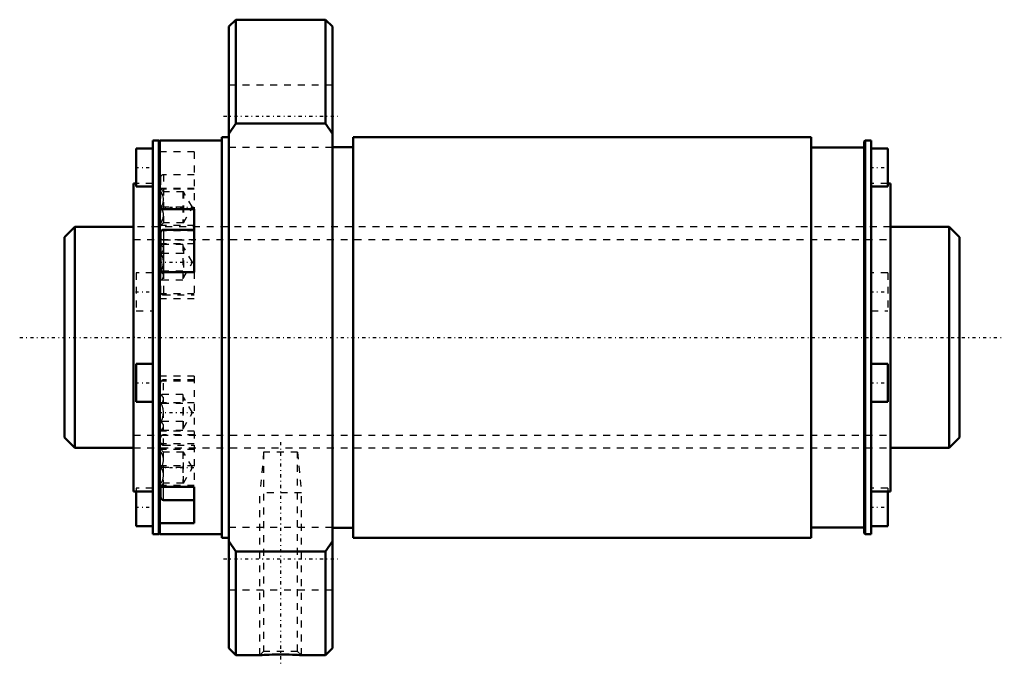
# Model space of a CAD drawing. Header units: millimetres. Extents: x -16 to 126, y -47 to 46.
import ezdxf

# ---------------------------------------------------------------- set-up
doc = ezdxf.new("R2010")
doc.units = ezdxf.units.MM
doc.linetypes.add('Center', pattern=[1.5, 0.45, -0.5, 0.05, -0.5])
doc.linetypes.add('Dashed', pattern=[2, 1, -1])
for name, color, linetype, lineweight in [('2d ConnectionPoints', 7, 'Continuous', 50), ('AM_0', 7, 'Continuous', 50), ('AM_4', 3, 'Continuous', 25), ('AM_5', 3, 'Continuous', 25), ('AM_7', 7, 'Center', 25), ('AM_9', 6, 'Dashed', 25)]:
    doc.layers.add(name, color=color, linetype=linetype, lineweight=lineweight)

# ---------------------------------------------------------------- blocks, each defined once
blk = doc.blocks.new('1_NRR0130BLK3232_2_8Nut_0_in_BLK3232_2_8ZZG1_129_6LC3_N0_1300_0')
at = {"layer": 'AM_0'}
for p, q in [((14.8, 46), (13.8, 45)), ((27.8, 46), (14.8, 46)), ((14.8, 46), (14.8, 30.98)), ((28.8, 45), (27.8, 46)), ((27.8, 46), (27.8, 30.98)), ((13.8, 45), (13.8, -45)), ((28.8, 45), (28.8, -45)), ((14.8, 30.98), (13.8, 29.48)), ((27.8, 30.98), (14.8, 30.98)), ((28.8, 29.48), (27.8, 30.98)), ((13.8, 29), (12.8, 29)), ((12.8, 29), (12.8, -29)), ((98.1, 29), (31.8, 29)), ((31.8, 29), (31.8, -29)), ((98.1, 29), (98.1, -29)), ((2.8, 27.33), (0.4, 27.33)), ((0.4, 27.33), (0.4, 21.83)), ((3.65, 28.5), (2.8, 28.5)), ((2.8, 28.5), (2.8, -28.5)), ((3.8, 28.35), (3.65, 28.5)), ((3.65, 28.5), (3.65, -28.5)), ((3.8, 28.5), (3.8, -28.5)), ((12.8, 28.5), (3.8, 28.5)), ((31.8, 27.55), (28.8, 27.55)), ((105.8, 27.5), (98.1, 27.5)), ((105.95, 28.5), (105.8, 28.35)), ((105.8, 28.35), (105.8, -28.35)), ((106.8, 28.5), (105.95, 28.5)), ((105.95, 28.5), (105.95, -28.5)), ((106.8, 28.5), (106.8, -28.5)), ((109.2, 27.33), (106.8, 27.33)), ((109.2, 27.33), (109.2, 21.83)), ((0.4, 22.3), (0, 22.3)), ((0, 22.3), (0, -22.3)), ((0.4, 21.83), (2.8, 21.83)), ((106.8, 21.83), (109.2, 21.83)), ((109.6, 22.3), (109.2, 22.3)), ((109.6, 22.3), (109.6, -22.3)), ((3.8, 18.55), (8.8, 18.55)), ((8.8, 9.46), (8.8, 18.55)), ((3.9, 15.15), (3.9, 9.46)), ((8.8, 15.6), (4.35, 15.6)), ((8.8, 9.46), (3.8, 9.46)), ((2.8, -3.84), (0.4, -3.84)), ((0.4, -3.84), (0.4, -9.34)), ((109.2, -3.84), (106.8, -3.84)), ((109.2, -3.84), (109.2, -9.34)), ((0.4, -9.34), (2.8, -9.34)), ((106.8, -9.34), (109.2, -9.34)), ((0, -22.3), (2.8, -22.3)), ((0.4, -22.3), (0.4, -27.33)), ((3.8, -21.63), (8.8, -21.63)), ((3.9, -23.11), (3.9, -21.63)), ((8.8, -26.88), (8.8, -21.63)), ((106.8, -22.3), (109.6, -22.3)), ((109.2, -22.3), (109.2, -27.33)), ((4.35, -23.56), (8.8, -23.56)), ((8.8, -26.88), (3.8, -26.88)), ((0.4, -27.33), (2.8, -27.33)), ((2.8, -28.5), (3.65, -28.5)), ((3.65, -28.5), (3.8, -28.35)), ((3.8, -28.5), (12.8, -28.5)), ((28.8, -27.55), (31.8, -27.55)), ((98.1, -27.5), (105.8, -27.5)), ((105.8, -28.35), (105.95, -28.5)), ((105.95, -28.5), (106.8, -28.5)), ((106.8, -27.33), (109.2, -27.33)), ((12.8, -29), (13.8, -29)), ((13.8, -29.48), (14.8, -30.98)), ((27.8, -30.98), (28.8, -29.48)), ((31.8, -29), (98.1, -29)), ((14.8, -30.98), (14.8, -46)), ((14.8, -30.98), (27.8, -30.98)), ((27.8, -30.98), (27.8, -46)), ((13.8, -45), (14.8, -46)), ((27.8, -46), (28.8, -45)), ((14.8, -46), (18.3, -46)), ((24.29, -46), (27.8, -46))]:
    blk.add_line(p, q, dxfattribs=at)
blk.add_lwpolyline([(18.3, -46), (18.34, -46), (18.46, -45.99), (18.65, -45.98), (18.92, -45.97), (19.25, -45.95), (19.63, -45.94), (20.07, -45.92), (20.54, -45.91), (21.05, -45.91), (21.56, -45.91), (22.08, -45.91), (22.56, -45.92), (23.02, -45.94), (23.41, -45.95), (23.75, -45.97), (24.01, -45.98), (24.19, -45.99), (24.28, -46), (24.3, -46)], dxfattribs=at)
for centre, start, end in [((4.35, 15.15), 90, 180), ((4.35, -23.11), 180, 270)]:
    blk.add_arc(centre, 0.45, start, end, dxfattribs=at)
at = {"layer": 'AM_4'}
for p, q in [((3.99, 15.42), (3.8, 15.42)), ((4.35, 15.6), (4.35, 9.46)), ((4.35, -23.56), (4.35, -21.63))]:
    blk.add_line(p, q, dxfattribs=at)
at = {"layer": 'AM_5', "linetype": 'Dashed'}
for p, q in [((18.84, -16.62), (18.3, -22.5)), ((23.76, -16.62), (24.3, -22.5)), ((24.3, -22.5), (18.3, -22.5)), ((18.3, -46), (18.3, -22.5)), ((24.3, -46), (24.3, -22.5))]:
    blk.add_line(p, q, dxfattribs=at)
at = {"layer": 'AM_7'}
for p, q in [((13.05, 32.04), (29.55, 32.04)), ((0.28, 24.58), (2.92, 24.58)), ((106.68, 24.58), (109.32, 24.58)), ((3.65, 18.84), (9.04, 18.84)), ((3.65, 10.88), (9.04, 10.88)), ((0.28, 6.59), (2.92, 6.59)), ((106.68, 6.59), (109.32, 6.59)), ((0.28, -6.59), (2.92, -6.59)), ((106.68, -6.59), (109.32, -6.59)), ((3.65, -10.88), (9.04, -10.88)), ((21.3, -15.16), (21.3, -47.47)), ((3.65, -18.84), (9.04, -18.84)), ((0.28, -24.58), (2.92, -24.58)), ((106.68, -24.58), (109.32, -24.58)), ((13.05, -32.04), (29.55, -32.04))]:
    blk.add_line(p, q, dxfattribs=at)
at = {"layer": 'AM_9'}
for p, q in [((28.8, 36.54), (13.8, 36.54)), ((13.8, 27.54), (28.8, 27.54)), ((8.8, 26.88), (3.8, 26.88)), ((8.8, 26.88), (8.8, 18.55)), ((3.9, 23.11), (3.9, 15.15)), ((8.8, 23.56), (4.35, 23.56)), ((4.35, 23.56), (4.35, 15.6)), ((2.8, 22.3), (0.4, 22.3)), ((3.8, 21.63), (8.8, 21.63)), ((8.8, 21.46), (3.8, 21.46)), ((4.35, 21.09), (3.9, 21.54)), ((109.2, 22.3), (106.8, 22.3)), ((7.23, 21.09), (4, 21.09)), ((7.13, 21.09), (7.13, 16.59)), ((8.53, 18.84), (7.23, 21.09)), ((7.23, 21.09), (7.23, 16.59)), ((7.13, 18.84), (4, 18.84)), ((7.23, 16.59), (8.53, 18.84)), ((109.6, 16), (0, 16)), ((8.8, 16.21), (3.8, 16.21)), ((3.9, 16.14), (4.35, 16.59)), ((7.23, 16.59), (4, 16.59)), ((8.8, 15.42), (3.99, 15.42)), ((3.8, 13.59), (8.8, 13.59)), ((4, 13.47), (3.9, 13.57)), ((7.13, 13.47), (4, 13.47)), ((4.35, 14.11), (8.8, 14.11)), ((7.13, 13.47), (7.13, 8.28)), ((7.23, 13.12), (7.13, 13.12)), ((8.53, 10.88), (7.23, 13.12)), ((7.23, 13.12), (7.23, 8.63)), ((7.13, 12.17), (4, 12.17)), ((7.23, 8.63), (8.53, 10.88)), ((2.8, 9.34), (0.4, 9.34)), ((0.4, 9.34), (0.4, 3.84)), ((3.9, 9.46), (3.9, 6.6)), ((7.13, 9.58), (4, 9.58)), ((4.35, 9.46), (4.35, 6.15)), ((7.13, 8.63), (7.23, 8.63)), ((8.8, 9.46), (8.8, 5.63)), ((109.2, 9.34), (106.8, 9.34)), ((109.2, 9.34), (109.2, 3.84)), ((3.9, 8.18), (4, 8.28)), ((7.13, 8.28), (4, 8.28)), ((8.8, 6.33), (3.8, 6.33)), ((4.35, 6.15), (8.8, 6.15)), ((3.8, 5.63), (8.8, 5.63)), ((0.4, 3.84), (2.8, 3.84)), ((106.8, 3.84), (109.2, 3.84)), ((8.8, -5.62), (3.8, -5.62)), ((8.8, -5.62), (8.8, -21.63)), ((8.8, -6.33), (3.8, -6.33)), ((3.9, -21.63), (3.9, -6.6)), ((8.8, -6.15), (4.35, -6.15)), ((4.35, -21.63), (4.35, -6.15)), ((4, -8.28), (3.9, -8.18)), ((7.13, -8.28), (4, -8.28)), ((7.13, -8.28), (7.13, -13.47)), ((8.8, -9.46), (3.8, -9.46)), ((7.13, -9.58), (4, -9.58)), ((7.23, -8.63), (7.13, -8.63)), ((8.53, -10.88), (7.23, -8.63)), ((7.23, -13.12), (7.23, -8.63)), ((7.23, -13.12), (8.53, -10.88)), ((7.13, -12.17), (4, -12.17)), ((8.8, -13.59), (3.8, -13.59)), ((3.9, -13.57), (4, -13.47)), ((7.13, -13.47), (4, -13.47)), ((8.8, -14.11), (4.35, -14.11)), ((7.13, -13.12), (7.23, -13.12)), ((8.8, -15.42), (3.8, -15.42)), ((4.35, -15.6), (8.8, -15.6)), ((0, -16), (109.6, -16)), ((8.8, -16.21), (3.8, -16.21)), ((4.35, -16.59), (3.9, -16.14)), ((7.23, -16.59), (4, -16.59)), ((7.13, -16.59), (7.13, -21.09)), ((7.23, -21.09), (7.23, -16.59)), ((8.53, -18.84), (7.23, -16.59)), ((18.84, -16.62), (18.84, -45.46)), ((23.76, -16.62), (18.84, -16.62)), ((23.76, -45.46), (23.76, -16.62)), ((3.8, -18.55), (8.8, -18.55)), ((7.13, -18.84), (4, -18.84)), ((7.23, -21.09), (8.53, -18.84)), ((3.9, -21.54), (4.35, -21.09)), ((7.23, -21.09), (4, -21.09)), ((2.8, -21.83), (0.4, -21.83)), ((0.4, -21.83), (0.4, -22.3)), ((8.8, -21.46), (3.8, -21.46)), ((109.2, -21.83), (106.8, -21.83)), ((109.2, -21.83), (109.2, -22.3)), ((28.8, -27.54), (13.8, -27.54)), ((13.8, -36.54), (28.8, -36.54)), ((18.84, -45.46), (18.3, -46)), ((23.76, -45.46), (18.84, -45.46)), ((24.3, -46), (23.76, -45.46)), ((19.21, -45.95), (19.17, -45.95))]:
    blk.add_line(p, q, dxfattribs=at)
for points in [[(4, 18.84), (4.23, 19.31), (4.34, 19.82), (4.34, 20.18), (4.25, 20.55), (4, 21.09)], [(4, 16.59), (4.23, 17.06), (4.34, 17.57), (4.34, 17.93), (4.25, 18.3), (4, 18.84)], [(4, 12.17), (4.23, 12.44), (4.34, 12.74), (4.34, 12.95), (4.25, 13.16), (4, 13.47)], [(4, 9.58), (4.19, 10.02), (4.31, 10.48), (4.35, 10.95), (4.28, 11.43), (4.13, 11.88), (4, 12.17)], [(4, 8.28), (4.23, 8.55), (4.34, 8.84), (4.34, 9.05), (4.25, 9.26), (4, 9.58)], [(4, -9.58), (4.23, -9.31), (4.34, -9.01), (4.34, -8.8), (4.25, -8.59), (4, -8.28)], [(4, -12.17), (4.19, -11.73), (4.31, -11.27), (4.35, -10.8), (4.28, -10.32), (4.13, -9.87), (4, -9.58)], [(4, -13.47), (4.23, -13.2), (4.34, -12.91), (4.34, -12.7), (4.25, -12.49), (4, -12.17)], [(4, -18.84), (4.23, -18.37), (4.34, -17.85), (4.34, -17.49), (4.25, -17.13), (4, -16.59)], [(4, -21.09), (4.23, -20.62), (4.34, -20.1), (4.34, -19.74), (4.25, -19.38), (4, -18.84)]]:
    blk.add_lwpolyline(points, dxfattribs=at)
for centre, start, end in [((4.35, 23.11), 90, 180), ((4.35, 14.56), 180, 270), ((4.35, 6.6), 180, 270), ((4.35, -6.6), 90, 180), ((4.35, -14.56), 90, 180), ((4.35, -15.15), 180, 270)]:
    blk.add_arc(centre, 0.45, start, end, dxfattribs=at)
blk = doc.blocks.new('2_NZZ0130BLK3232_2_80Shaft_0_in_BLK3232_2_8ZZG1_129_6LC3_N0_1300_0')
at = {"layer": 'AM_0'}
for p, q in [((-8.5, 16), (-10, 14.5)), ((0, 16), (-8.5, 16)), ((-8.5, 16), (-8.5, -16)), ((118.1, 16), (109.6, 16)), ((119.6, 14.5), (118.1, 16)), ((118.1, 16), (118.1, -16)), ((-10, 14.5), (-10, -14.5)), ((119.6, 14.5), (119.6, -14.5)), ((-10, -14.5), (-8.5, -16)), ((118.1, -16), (119.6, -14.5)), ((-8.5, -16), (0, -16)), ((109.6, -16), (118.1, -16))]:
    blk.add_line(p, q, dxfattribs=at)
at = {"layer": 'AM_5', "linetype": 'Dashed'}
for p, q in [((0, 14.1595), (109.6, 14.1595)), ((0, -14.1595), (109.6, -14.1595))]:
    blk.add_line(p, q, dxfattribs=at)
at = {"layer": 'AM_7'}
blk.add_line((-16.48, 0), (126.08, 0), dxfattribs=at)
at = {"layer": 'AM_9'}
for p, q in [((109.6, 16), (0, 16)), ((0, -16), (109.6, -16))]:
    blk.add_line(p, q, dxfattribs=at)

msp = doc.modelspace()

# ---------------------------------------------------------------- linework, layer by layer
at = {"layer": '2d ConnectionPoints'}
msp.add_point((0, 0), dxfattribs=at)

# ---------------------------------------------------------------- block references
for name in ['1_NRR0130BLK3232_2_8Nut_0_in_BLK3232_2_8ZZG1_129_6LC3_N0_1300_0', '2_NZZ0130BLK3232_2_80Shaft_0_in_BLK3232_2_8ZZG1_129_6LC3_N0_1300_0']:
    msp.add_blockref(name, (0, 0))

doc.saveas('drawing.dxf')
